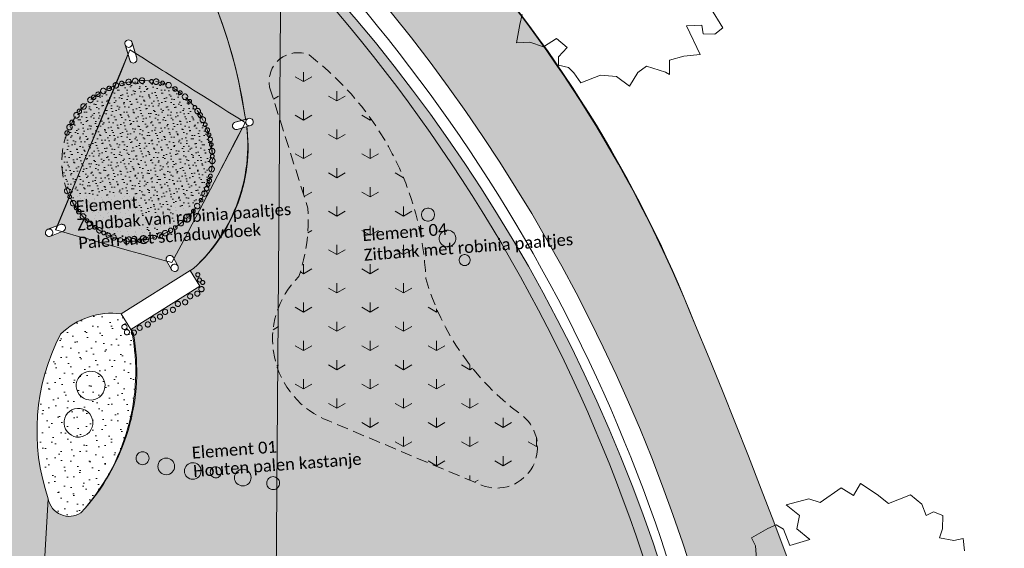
# Model space of a CAD drawing. Header units: millimetres. Extents: x 10 to 831, y -8 to 584.
# Tile 31 of 54: x 399 to 532, y 368 to 440. Entities that reach past the tile are written whole.
import ezdxf
from ezdxf.xclip import XClip

# ---------------------------------------------------------------- set-up
doc = ezdxf.new("R2010")
doc.units = ezdxf.units.MM
doc.header["$MEASUREMENT"] = 0
doc.header["$XCLIPFRAME"] = 0
doc.linetypes.add('B0701', pattern=[2.3412, 1.56, -0.7812])
doc.linetypes.add('Wipeout_Contour', pattern=[1000, 0, -1000])
for name, color, linetype in [('90 Bomen', 7, 'Continuous'), ('90 Terrein omgeving', 7, 'Continuous'), ('90 Terrein omgeving Afdek-arcering', 7, 'Continuous'), ('90 Terrein perceel', 7, 'Continuous'), ('90 Terrein perceel Afdek-arcering', 7, 'Continuous'), ('90 Terrein Tekst', 7, 'Continuous')]:
    doc.layers.add(name, color=color, linetype=linetype)
doc.styles.add('GENERATED_STYLE_3', font='txt')

# ---------------------------------------------------------------- blocks, each defined once
blk = doc.blocks.new('*X7')
at = {"layer": '90 Terrein perceel Afdek-arcering', "linetype": 'Continuous', "lineweight": 0, "true_color": 0x99a3a6}
blk.add_hatch(color=253, dxfattribs=at).paths.add_polyline_path([(299.71, 467.48, 0.071678), (319.87, 470.66, -0.311614), (357.37, 459.62), (367.09, 465.68, -0.130679), (387.25, 472.23, -0.251809), (417.34, 456.83, -0.120048), (429.4, 427.78, -0.268396), (422.58, 406.28), (412.8, 400.16), (414.26, 397.83, -0.236828), (407.37, 373.22, -0.538053), (402.96, 375.11), (399.12, 309.34), (408.35, 309.61, -0.07769), (410.54, 323.76, -0.16797), (419.75, 334.05, -0.096986), (467.6, 339.8, -0.25949), (475.25, 334.98, -0.066974), (477.7, 317.24), (495.46, 320.16, 0.309182), (334.99, 510.16), (328.33, 511.95, 0.153026), (310.39, 494.13, 0.098127)])
blk = doc.blocks.new('*X21')
at = {"layer": '90 Terrein perceel Afdek-arcering', "linetype": 'Continuous', "lineweight": 0, "true_color": 0x99a3a6}
h = blk.add_hatch(color=253, dxfattribs=at)
h.paths.add_polyline_path([(299.2, 442.76), (393.18, 443.17), (393.34, 403.45), (368.09, 403.45), (368.09, 377.49), (393.45, 377.49), (393.72, 309.26), (399.12, 309.34), (402.96, 375.11, -0.20551), (404.63, 397.4, -0.226926), (412.8, 400.16), (422.58, 406.28, 0.268396), (429.51, 427.29, 0.120048), (417.34, 456.83, 0.251809), (387.25, 472.23, 0.130679), (367.09, 465.68), (357.37, 459.62, -0.063435), (341.73, 453.02, -0.102721), (318.47, 451.47, 0.059627), (299.2, 453.13)])
h.paths.add_polyline_path([(371.45, 454.02, -0.085604), (371.23, 455.56, -0.216071), (372.89, 458.96, -0.024159), (373.24, 459.23, -0.012832), (373.44, 459.36, -0.076518), (374.73, 459.89, -0.011025), (374.93, 459.93, -0.036896), (375.6, 460.01, -0.141923), (378.08, 459.41, -0.046449), (378.77, 458.93, -0.014795), (378.97, 458.75, -0.050478), (379.57, 458.04, -0.019592), (379.77, 457.74, -0.367209), (378.73, 451.9, -0.059162), (377.82, 451.32, -0.062337), (376.74, 450.95, -0.097312), (374.98, 450.93, -0.151267), (372.58, 452.19, -0.119279)], flags=0)
h.paths.add_polyline_path([(389.27, 456.19, -0.126459), (388.39, 459.33, -0.094674), (388.8, 461.75, -0.072315), (389.71, 463.4, -0.047719), (390.55, 464.32, -0.04482), (391.49, 465.02, -0.043121), (392.49, 465.53, -0.015693), (392.88, 465.67, -0.026447), (393.54, 465.86, -0.04172), (394.62, 466, -0.041712), (395.71, 465.96, -0.042105), (396.79, 465.74, -0.042931), (397.84, 465.33, -0.044289), (398.82, 464.73, -0.046396), (399.73, 463.92, -0.04972), (400.51, 462.89, -0.055429), (401.13, 461.58, -0.067627), (401.47, 459.85, -0.237587), (399.13, 454.44, -0.044597), (398.18, 453.78, -0.032547), (397.41, 453.41, -0.017028), (396.99, 453.25, -0.009945), (396.75, 453.18, -0.023795), (396.14, 453.03, -0.021833), (395.57, 452.95, -0.020625), (395.04, 452.92, -0.019954), (394.51, 452.93, -0.019719), (394, 452.99, -0.01989), (393.49, 453.08, -0.020492), (392.97, 453.22, -0.021622), (392.44, 453.41, -0.023489), (391.88, 453.68, -0.026554), (391.29, 454.03, -0.044444), (390.38, 454.76, -0.069581)], flags=0)
blk = doc.blocks.new('*X24')
at = {"layer": '90 Terrein omgeving Afdek-arcering', "linetype": 'Continuous', "lineweight": 0, "true_color": 0x99a3a6}
blk.add_hatch(color=253, dxfattribs=at).paths.add_polyline_path([(61.65, 397.2), (67.04, 384.58, -0.343045), (308.7, 521.13, -0.122857), (409.25, 479.23, -0.062158), (449.51, 440.7, -0.144211), (499.27, 321.02), (516.65, 326.95, 0.023501), (490.48, 398.56, 0.089942), (456.5, 453.02), (453.11, 457.73, -0.624865), (455.44, 464.83), (459.42, 465.28), (478.33, 463.56), (547.39, 455.74, 0.038855), (624.73, 455.7), (624.73, 467.76, -0.02325), (555.36, 468.16), (522.27, 470.57, -0.053223), (418.07, 491.33), (402.29, 498.23), (375.73, 511.32, 0.087441), (295.96, 532.78, 0.31395)])
blk = doc.blocks.new('Drawing_2_2', base_point=(176.47, 192.53))
at = {"layer": '90 Terrein perceel Afdek-arcering', "linetype": 'Continuous', "lineweight": 0, "true_color": 0xb1e60e}
h = blk.add_hatch(dxfattribs=at)
h.set_pattern_fill('810_Gras_0002', color=60, style=0, pattern_type=2)
h.set_pattern_definition([(90, (176.467, 192.527), (-9, 0), [1.29904, -3.89711]), (90, (180.967, 195.125), (-9, 0), [1.29904, -3.89711]), (30, (176.467, 192.527), (-4.5, 7.79423), [1.29904, -3.89711]), (30, (176.467, 197.723), (-4.5, 7.79423), [1.29904, -3.89711]), (150, (176.467, 192.527), (4.5, 7.79423), [1.29904, -3.89711]), (150, (176.467, 197.723), (4.5, 7.79423), [1.29904, -3.89711])])
h.paths.add_polyline_path([(432.89, 430.82), (438.06, 414.44, -0.097172), (436.85, 405.19, 0.54654), (440.89, 385.65), (461.52, 376.98, 0.899727), (466.7, 386.66, -0.164592), (454.01, 404.93, 0.222487), (438.22, 435.17, 0.601965)])
at = {"layer": '90 Terrein perceel Afdek-arcering', "linetype": 'Continuous', "lineweight": 0, "true_color": 0x4ca207}
h = blk.add_hatch(dxfattribs=at)
h.set_pattern_fill('910_Puntjes_A_0002', color=74, style=0, pattern_type=2)
h.set_pattern_definition([(45, (176.467, 196.5267), (-1.272792, 1.272792), [0, -1.2, 0, -1.8]), (110, (180.467, 196.5267), (1.691447, 0.615636), [0, -0.88, 0, -1.52])])
h.paths.add_polyline_path([(402.96, 375.11, 0.538053), (407.37, 373.22, 0.236828), (414.47, 397.42), (412.8, 400.16, 0.226926), (404.63, 397.4, 0.20551)])
at = {"layer": '90 Bomen', "color": 1, "linetype": 'Continuous', "lineweight": 0}
for p, q in [((492.5, 441.52), (494.18, 438.83)), ((466.73, 439.28), (467.04, 440.64)), ((466.26, 436.79), (466.73, 439.28)), ((491.35, 439.19), (489.27, 439.12)), ((489.27, 439.12), (491.1, 435.25)), ((491.51, 438.04), (491.35, 439.19)), ((494.18, 438.83), (493.1, 437.99)), ((468.07, 436.89), (466.26, 436.79)), ((469.94, 436.28), (468.07, 436.89)), ((471.69, 437.41), (469.94, 436.28)), ((473.11, 436.18), (471.69, 437.41)), ((493.1, 437.99), (491.51, 438.04)), ((471.95, 434.93), (473.11, 436.18)), ((471.96, 433.77), (471.95, 434.93)), ((488.91, 435.02), (486.96, 434.46)), ((486.96, 434.46), (486.96, 432.52)), ((491.1, 435.25), (488.91, 435.02)), ((473.31, 433.45), (471.96, 433.77)), ((474.03, 432.76), (473.31, 433.45)), ((474.98, 431.4), (474.03, 432.76)), ((482.67, 432.81), (481.56, 430.95)), ((483.86, 433.65), (482.67, 432.81)), ((486.41, 432.84), (483.86, 433.65)), ((486.96, 432.52), (486.41, 432.84)), ((477.62, 432.44), (474.98, 431.4)), ((479.8, 432.27), (477.62, 432.44)), ((481.56, 430.95), (479.8, 432.27)), ((511.83, 375.55), (512.79, 377.19)), ((512.79, 377.19), (515.06, 375.71)), ((507.33, 374.64), (510.18, 376.59)), ((510.18, 376.59), (511.83, 375.55)), ((515.06, 375.71), (516.57, 374.49)), ((516.57, 374.49), (519.53, 375.66)), ((519.53, 375.66), (521.07, 374.4)), ((502.72, 374.32), (505.8, 375.11)), ((504.55, 372.85), (502.72, 374.32)), ((505.8, 375.11), (507.33, 374.64)), ((521.07, 374.4), (521.68, 372.87)), ((504.18, 371.08), (504.55, 372.85)), ((521.68, 372.87), (522.64, 373.36)), ((522.64, 373.36), (523.91, 372.85)), ((523.91, 372.85), (523.89, 371.04)), ((500.27, 371.12), (501.4, 371.62)), ((501.4, 371.62), (502.36, 371.03)), ((498.06, 369.84), (500.27, 371.12)), ((502.36, 371.03), (503.24, 368.81)), ((505.94, 369.6), (504.18, 371.08)), ((523.89, 371.04), (523.48, 369.84)), ((498.61, 368.76), (498.06, 369.84)), ((503.24, 368.81), (505.94, 369.6)), ((523.48, 369.84), (525.42, 369.49)), ((525.42, 369.49), (526.69, 369.77)), ((526.69, 369.77), (526.85, 368.1)), ((498.74, 367.02), (498.61, 368.76))]:
    blk.add_line(p, q, dxfattribs=at)
at = {"layer": '90 Terrein omgeving', "color": 9, "linetype": 'Continuous', "lineweight": 0, "flags": 128}
blk.add_lwpolyline([(624.73, 467.76, -0.02325), (555.36, 468.16), (522.27, 470.57, -0.053223), (418.07, 491.33), (402.29, 498.23), (375.73, 511.32, 0.087441), (295.96, 532.78, 0.31395), (61.65, 397.2), (67.04, 384.58, -0.343045), (308.7, 521.13, -0.122857), (409.25, 479.23, -0.062158), (449.51, 440.7, -0.144211), (499.27, 321.02), (516.65, 326.95, 0.023501), (490.48, 398.56, 0.089942), (456.5, 453.02), (453.11, 457.73, -0.624865), (455.44, 464.83), (459.42, 465.28), (478.33, 463.56), (547.39, 455.74, 0.038855), (624.73, 455.7)], format="xyb", dxfattribs=at)
at = {"layer": '90 Terrein omgeving', "color": 2, "linetype": 'Continuous', "lineweight": 0, "flags": 128}
blk.add_lwpolyline([(59.72, 491.02), (434.71, 488.17), (432.07, 140.83), (57.08, 143.68)], close=True, dxfattribs=at)
blk.add_lwpolyline([(624.73, 456.52, -0.054978), (552.02, 455.37), (461.3, 465.26), (456.52, 465.05, 0.649408), (452.8, 458.32), (456.5, 453.02, -0.092927), (490.48, 398.56, -0.023501), (516.65, 326.95, 0.042671), (623.96, 380.5), (624.73, 426.9)], format="xyb", dxfattribs=at)
at = {"layer": '90 Terrein perceel', "color": 9, "linetype": 'Continuous', "lineweight": 0, "flags": 128}
for points in [[(299.71, 467.48, 0.071678), (319.87, 470.66, -0.311614), (357.37, 459.62), (367.09, 465.68, -0.130679), (387.25, 472.23, -0.251809), (417.34, 456.83, -0.120048), (429.4, 427.78, -0.268396), (422.58, 406.28), (412.8, 400.16), (414.26, 397.83, -0.236828), (407.37, 373.22, -0.538053), (402.96, 375.11), (399.12, 309.34), (408.35, 309.61, -0.07769), (410.54, 323.76, -0.16797), (419.75, 334.05, -0.096986), (467.6, 339.8, -0.25949), (475.25, 334.98, -0.066974), (477.7, 317.24), (495.46, 320.16, 0.309182), (334.99, 510.16), (328.33, 511.95, 0.153026), (310.39, 494.13, 0.098127)], [(299.2, 442.76), (299.2, 453.13, -0.059627), (318.47, 451.47, 0.102721), (341.73, 453.02, 0.063435), (357.37, 459.62), (367.09, 465.68, -0.130679), (387.25, 472.23, -0.251809), (417.34, 456.83, -0.120048), (429.51, 427.29, -0.268396), (422.58, 406.28), (412.8, 400.16, 0.226926), (404.63, 397.4, 0.20551), (402.96, 375.11), (399.12, 309.34), (393.72, 309.26), (393.45, 377.49), (368.09, 377.49), (368.09, 403.45), (393.34, 403.45), (393.18, 443.17)]]:
    blk.add_lwpolyline(points, format="xyb", close=True, dxfattribs=at)
at = {"layer": '90 Terrein perceel', "color": 2, "linetype": 'B0701', "lineweight": 0, "flags": 128}
blk.add_lwpolyline([(432.89, 430.82), (438.06, 414.44, -0.097172), (436.85, 405.19, 0.54654), (440.89, 385.65), (461.52, 376.98, 0.899727), (466.7, 386.66, -0.164592), (454.01, 404.93, 0.222487), (438.22, 435.17, 0.601965)], format="xyb", close=True, dxfattribs=at)
at = {"layer": '90 Terrein perceel', "color": 1, "linetype": 'Continuous', "lineweight": 0, "flags": 128}
for points in [[(412.41, 431.27, 0.414214), (411.89, 431.37, 0.414214), (411.79, 430.85, 0.414214), (412.31, 430.75, 0.414214)], [(413.14, 431.48, 0.414214), (412.73, 431.56, 0.414214), (412.64, 431.14, 0.414214), (413.06, 431.06, 0.414214)], [(414.14, 431.73, 0.414214), (413.62, 431.83, 0.414214), (413.51, 431.31, 0.414214), (414.03, 431.21, 0.414214)], [(415.03, 431.85, 0.414214), (414.51, 431.96, 0.414214), (414.41, 431.44, 0.414214), (414.93, 431.33, 0.414214)], [(415.95, 431.9, 0.414214), (415.43, 432.01, 0.414214), (415.33, 431.49, 0.414214), (415.85, 431.38, 0.414214)], [(417.12, 431.73, 0.414214), (416.77, 431.8, 0.414214), (416.71, 431.46, 0.414214), (417.05, 431.39, 0.414214)], [(417.86, 431.76, 0.414214), (417.34, 431.86, 0.414214), (417.24, 431.34, 0.414214), (417.76, 431.24, 0.414214)], [(418.62, 431.51, 0.414214), (418.28, 431.58, 0.414214), (418.21, 431.23, 0.414214), (418.56, 431.16, 0.414214)], [(419.54, 431.29, 0.414214), (419.02, 431.39, 0.414214), (418.92, 430.87, 0.414214), (419.44, 430.77, 0.414214)], [(409.94, 430.03, 0.414214), (409.53, 430.11, 0.414214), (409.44, 429.69, 0.414214), (409.86, 429.61, 0.414214)], [(410.72, 430.5, 0.414214), (410.2, 430.61, 0.414214), (410.09, 430.09, 0.414214), (410.61, 429.98, 0.414214)], [(411.44, 430.81, 0.414214), (411.03, 430.89, 0.414214), (410.94, 430.47, 0.414214), (411.36, 430.39, 0.414214)], [(420.35, 430.73, 0.414214), (419.93, 430.81, 0.414214), (419.85, 430.4, 0.414214), (420.27, 430.31, 0.414214)], [(421.01, 430.2, 0.414214), (420.66, 430.27, 0.414214), (420.59, 429.92, 0.414214), (420.94, 429.86, 0.414214)], [(408.97, 429.29, 0.414214), (408.45, 429.39, 0.414214), (408.34, 428.87, 0.414214), (408.86, 428.77, 0.414214)], [(409.34, 429.6, 0.414214), (408.93, 429.68, 0.414214), (408.84, 429.27, 0.414214), (409.26, 429.18, 0.414214)], [(421.76, 429.73, 0.414214), (421.24, 429.83, 0.414214), (421.14, 429.31, 0.414214), (421.66, 429.21, 0.414214)], [(422.28, 429.05, 0.414214), (421.93, 429.12, 0.414214), (421.87, 428.77, 0.414214), (422.21, 428.7, 0.414214)], [(407.42, 427.71, 0.414214), (407, 427.8, 0.414214), (406.92, 427.38, 0.414214), (407.34, 427.3, 0.414214)], [(408.04, 428.41, 0.414214), (407.52, 428.51, 0.414214), (407.42, 427.99, 0.414214), (407.94, 427.89, 0.414214)], [(423, 428.21, 0.414214), (422.65, 428.28, 0.414214), (422.58, 427.93, 0.414214), (422.93, 427.86, 0.414214)], [(423.47, 427.77, 0.414214), (422.95, 427.87, 0.414214), (422.85, 427.35, 0.414214), (423.37, 427.25, 0.414214)], [(406.43, 426.23, 0.414214), (406.01, 426.31, 0.414214), (405.93, 425.9, 0.414214), (406.34, 425.81, 0.414214)], [(407.08, 427.21, 0.414214), (406.56, 427.32, 0.414214), (406.46, 426.8, 0.414214), (406.98, 426.69, 0.414214)], [(423.75, 427.21, 0.414214), (423.33, 427.3, 0.414214), (423.25, 426.88, 0.414214), (423.66, 426.8, 0.414214)], [(424.17, 426.62, 0.414214), (423.65, 426.72, 0.414214), (423.55, 426.2, 0.414214), (424.07, 426.09, 0.414214)], [(405.75, 424.78, 0.414214), (405.33, 424.86, 0.414214), (405.25, 424.45, 0.414214), (405.67, 424.37, 0.414214)], [(406.15, 425.61, 0.414214), (405.63, 425.71, 0.414214), (405.53, 425.19, 0.414214), (406.05, 425.09, 0.414214)], [(424.39, 425.88, 0.414214), (424.04, 425.95, 0.414214), (423.97, 425.6, 0.414214), (424.32, 425.54, 0.414214)], [(424.72, 425.18, 0.414214), (424.31, 425.26, 0.414214), (424.23, 424.85, 0.414214), (424.64, 424.77, 0.414214)], [(424.9, 424.5, 0.414214), (424.55, 424.57, 0.414214), (424.48, 424.22, 0.414214), (424.83, 424.15, 0.414214)], [(425.1, 423.9, 0.414214), (424.69, 423.98, 0.414214), (424.61, 423.57, 0.414214), (425.02, 423.48, 0.414214)], [(425.42, 422.36, 0.414214), (424.9, 422.47, 0.414214), (424.79, 421.95, 0.414214), (425.31, 421.84, 0.414214)], [(425.2, 423.18, 0.414214), (424.85, 423.24, 0.414214), (424.79, 422.9, 0.414214), (425.13, 422.83, 0.414214)], [(425.45, 421.05, 0.414214), (424.93, 421.15, 0.414214), (424.83, 420.63, 0.414214), (425.35, 420.53, 0.414214)], [(425.35, 421.61, 0.414214), (425, 421.68, 0.414214), (424.94, 421.33, 0.414214), (425.28, 421.26, 0.414214)], [(425.36, 419.93, 0.414214), (424.84, 420.03, 0.414214), (424.74, 419.51, 0.414214), (425.26, 419.41, 0.414214)], [(424.98, 418.33, 0.414214), (424.56, 418.41, 0.414214), (424.48, 417.99, 0.414214), (424.9, 417.91, 0.414214)], [(425.1, 418.93, 0.414214), (424.75, 419, 0.414214), (424.68, 418.65, 0.414214), (425.03, 418.59, 0.414214)], [(405.83, 416.97, 0.414214), (405.31, 417.07, 0.414214), (405.21, 416.55, 0.414214), (405.73, 416.45, 0.414214)], [(424.39, 416.62, 0.414214), (423.87, 416.73, 0.414214), (423.77, 416.21, 0.414214), (424.29, 416.1, 0.414214)], [(424.62, 417.25, 0.414214), (424.2, 417.33, 0.414214), (424.12, 416.91, 0.414214), (424.54, 416.83, 0.414214)], [(424.78, 417.77, 0.414214), (424.43, 417.84, 0.414214), (424.36, 417.49, 0.414214), (424.71, 417.43, 0.414214)], [(406.06, 416.13, 0.414214), (405.71, 416.2, 0.414214), (405.64, 415.85, 0.414214), (405.99, 415.78, 0.414214)], [(406.63, 415.32, 0.414214), (406.11, 415.42, 0.414214), (406.01, 414.9, 0.414214), (406.53, 414.8, 0.414214)], [(423.82, 415.66, 0.414214), (423.48, 415.73, 0.414214), (423.41, 415.38, 0.414214), (423.75, 415.32, 0.414214)], [(406.93, 414.61, 0.414214), (406.58, 414.68, 0.414214), (406.52, 414.34, 0.414214), (406.86, 414.27, 0.414214)], [(407.34, 414.14, 0.414214), (406.93, 414.22, 0.414214), (406.84, 413.8, 0.414214), (407.26, 413.72, 0.414214)], [(422.79, 414.18, 0.414214), (422.44, 414.25, 0.414214), (422.37, 413.9, 0.414214), (422.72, 413.83, 0.414214)], [(423.41, 414.93, 0.414214), (422.89, 415.03, 0.414214), (422.79, 414.51, 0.414214), (423.31, 414.41, 0.414214)], [(453.75, 412.88, 0.414214), (454.99, 413, 0.414214), (454.87, 414.24, 0.414214), (453.63, 414.12, 0.414214)], [(407.96, 413.52, 0.414214), (407.44, 413.62, 0.414214), (407.34, 413.1, 0.414214), (407.86, 413, 0.414214)], [(408.39, 412.9, 0.414214), (408.05, 412.97, 0.414214), (407.98, 412.62, 0.414214), (408.32, 412.55, 0.414214)], [(421.18, 412.62, 0.414214), (420.66, 412.73, 0.414214), (420.56, 412.21, 0.414214), (421.08, 412.1, 0.414214)], [(421.66, 413, 0.414214), (421.32, 413.07, 0.414214), (421.25, 412.72, 0.414214), (421.6, 412.66, 0.414214)], [(422.25, 413.56, 0.414214), (421.84, 413.64, 0.414214), (421.76, 413.23, 0.414214), (422.17, 413.15, 0.414214)], [(408.74, 412.47, 0.414214), (408.32, 412.55, 0.414214), (408.24, 412.14, 0.414214), (408.66, 412.06, 0.414214)], [(409.47, 411.99, 0.414214), (409.13, 412.06, 0.414214), (409.06, 411.72, 0.414214), (409.4, 411.65, 0.414214)], [(410.19, 411.65, 0.414214), (409.67, 411.75, 0.414214), (409.56, 411.23, 0.414214), (410.08, 411.13, 0.414214)], [(419.06, 411.26, 0.414214), (418.54, 411.36, 0.414214), (418.44, 410.84, 0.414214), (418.96, 410.74, 0.414214)], [(419.75, 411.61, 0.414214), (419.33, 411.69, 0.414214), (419.25, 411.27, 0.414214), (419.66, 411.19, 0.414214)], [(420.33, 411.96, 0.414214), (419.98, 412.03, 0.414214), (419.91, 411.69, 0.414214), (420.26, 411.62, 0.414214)], [(456.24, 409.46, 0.414214), (457.82, 409.62, 0.414214), (457.67, 411.2, 0.414214), (456.08, 411.04, 0.414214)], [(410.66, 411.24, 0.414214), (410.31, 411.3, 0.414214), (410.24, 410.96, 0.414214), (410.59, 410.89, 0.414214)], [(411.31, 410.95, 0.414214), (410.89, 411.03, 0.414214), (410.81, 410.62, 0.414214), (411.22, 410.54, 0.414214)], [(412.09, 410.68, 0.414214), (411.57, 410.78, 0.414214), (411.47, 410.26, 0.414214), (411.99, 410.16, 0.414214)], [(412.97, 410.32, 0.414214), (412.55, 410.4, 0.414214), (412.47, 409.99, 0.414214), (412.89, 409.91, 0.414214)], [(413.87, 410.17, 0.414214), (413.35, 410.27, 0.414214), (413.25, 409.75, 0.414214), (413.77, 409.65, 0.414214)], [(414.74, 410.18, 0.414214), (414.22, 410.28, 0.414214), (414.12, 409.76, 0.414214), (414.64, 409.66, 0.414214)], [(415.54, 410.18, 0.414214), (415.19, 410.25, 0.414214), (415.13, 409.91, 0.414214), (415.47, 409.84, 0.414214)], [(416.45, 410.39, 0.414214), (415.93, 410.49, 0.414214), (415.83, 409.97, 0.414214), (416.35, 409.87, 0.414214)], [(417.54, 410.63, 0.414214), (417.2, 410.7, 0.414214), (417.13, 410.35, 0.414214), (417.48, 410.28, 0.414214)], [(418.38, 410.96, 0.414214), (417.86, 411.06, 0.414214), (417.76, 410.54, 0.414214), (418.28, 410.44, 0.414214)], [(458.79, 406.84, 0.414214), (459.84, 406.94, 0.414214), (459.74, 408, 0.414214), (458.68, 407.9, 0.414214)], [(402.96, 375.11, -0.20551), (404.63, 397.4, -0.226926), (412.8, 400.16), (414.47, 397.42, -0.236828), (407.37, 373.22, -0.538053)], [(406.74, 390.28, 0.414214), (408.83, 388.48, 0.414214), (410.63, 390.57, 0.414214), (408.54, 392.37, 0.414214)], [(405.09, 385.27, 0.414214), (407.18, 383.47, 0.414214), (408.98, 385.56, 0.414214), (406.89, 387.36, 0.414214)], [(415.69, 381.48, 0.414214), (414.83, 380.59, 0.414214), (415.72, 379.73, 0.414214), (416.58, 380.62, 0.414214)], [(418.9, 380.63, 0.414214), (417.79, 379.49, 0.414214), (418.94, 378.38, 0.414214), (420.04, 379.53, 0.414214)], [(422.47, 380.01, 0.414214), (421.37, 378.87, 0.414214), (422.51, 377.76, 0.414214), (423.62, 378.91, 0.414214)], [(425.6, 379.46, 0.414214), (424.86, 378.7, 0.414214), (425.63, 377.96, 0.414214), (426.36, 378.72, 0.414214)], [(429.24, 379.12, 0.414214), (428.13, 377.97, 0.414214), (429.28, 376.87, 0.414214), (430.38, 378.01, 0.414214)], [(433.35, 378.12, 0.414214), (432.49, 377.23, 0.414214), (433.38, 376.37, 0.414214), (434.24, 377.26, 0.414214)]]:
    blk.add_lwpolyline(points, format="xyb", close=True, dxfattribs=at)
at = {"layer": '90 Terrein perceel', "color": 2, "linetype": 'Continuous', "lineweight": 0}
for radius, end in [(223.21, 83.347), (220.21, 48.4677)]:
    blk.add_arc((274.3, 298.25), radius, 5.623, end, dxfattribs=at)
at = {"layer": '90 Terrein omgeving', "color": 4, "linetype": 'Continuous', "lineweight": 0}
for name in ['*X24', '*X7', '*X21']:
    blk.add_blockref(name, (0, 0), dxfattribs=at)
at = {"layer": '90 Terrein Tekst', "color": 2, "linetype": 'Continuous', "lineweight": 0, "char_height": 1.6, "attachment_point": 7, "rotation": 4.2213, "style": 'GENERATED_STYLE_3'}
for s, insert, line_spacing_factor in [('\\A1;{\\pql;\\fCalibri|b0|i0|c0|p34;Element\\P\\pql;\\fCalibri|b0|i0|c0|p34;Zandbak van robinia paaltjes\\P\\pql;\\fCalibri|b0|i0|c0|p34;Palen met schaduwdoek}', (407.09, 408.92), 0.925355), ('\\A1;{\\pql;\\fCalibri|b0|i0|c0|p34;Element 01\\P\\pql;\\fCalibri|b0|i0|c0|p34;Houten palen kastanje}', (422.65, 377.64), 0.93193)]:
    blk.add_mtext(s, dxfattribs=dict(at, insert=insert, line_spacing_factor=line_spacing_factor))
at = {"layer": '90 Terrein Tekst', "color": 2, "linetype": 'Continuous', "lineweight": 0, "insert": (445.73, 406.89), "char_height": 1.6, "attachment_point": 7, "rotation": 4.3257, "style": 'GENERATED_STYLE_3'}
blk.add_mtext('\\A1;{\\pql;\\fCalibri|b0|i0|c0|p34;Element 04\\P\\pql;\\fCalibri|b0|i0|c0|p34;Zitbank met robinia paaltjes\\P\\pql;\\fCalibri|b0|i0|c0|p34;}', dxfattribs=at)
at = {"color": 254, "linetype": 'Wipeout_Contour', "lineweight": 0, "ltscale": 2402.442142}
blk.add_wipeout([(413.34, 436.55), (413.97, 434.44), (414.02, 434.32), (413.39, 436.43)], dxfattribs=at).dxf.layer = '90 Terrein perceel Afdek-arcering'
at = {"color": 254, "linetype": 'Wipeout_Contour', "lineweight": 0, "ltscale": 2419.354882}
blk.add_wipeout([(430.02, 426.58), (428.25, 426.07), (428.12, 426.01), (429.9, 426.52)], dxfattribs=at).dxf.layer = '90 Terrein perceel Afdek-arcering'
at = {"color": 254, "linetype": 'Wipeout_Contour', "lineweight": 0, "ltscale": 2305.756079}
blk.add_wipeout([(403.25, 410.66), (404.95, 411.32), (405.07, 411.38), (403.37, 410.72)], dxfattribs=at).dxf.layer = '90 Terrein perceel Afdek-arcering'
at = {"color": 254, "linetype": 'Wipeout_Contour', "lineweight": 0, "ltscale": 2320.183681}
blk.add_wipeout([(422.13, 406), (412.8, 400.16), (414.12, 398.04), (423.46, 403.88)], dxfattribs=at).dxf.layer = '90 Terrein perceel Afdek-arcering'
at = {"layer": '90 Terrein perceel', "color": 2, "linetype": 'Continuous', "lineweight": 0, "flags": 128}
for points in [[(422.13, 406), (412.8, 400.16)], [(423.46, 403.88), (422.13, 406)], [(414.12, 398.04), (423.46, 403.88)], [(412.8, 400.16), (414.12, 398.04)]]:
    blk.add_lwpolyline(points, dxfattribs=at)
at = {"layer": '90 Terrein perceel', "color": 1, "linetype": 'Continuous', "lineweight": 0, "flags": 128}
for points in [[(423.35, 405.65, 0.414214), (422.96, 405.61, 0.414214), (423.01, 405.22, 0.414214), (423.39, 405.26, 0.414214)], [(423.58, 404.94, 0.414214), (423.19, 404.89, 0.414214), (423.24, 404.51, 0.414214), (423.62, 404.55, 0.414214)], [(423.89, 403.76, 0.414214), (423.4, 403.7, 0.414214), (423.45, 403.21, 0.414214), (423.95, 403.26, 0.414214)], [(424.01, 404.6, 0.414214), (423.62, 404.55, 0.414214), (423.67, 404.17, 0.414214), (424.05, 404.21, 0.414214)], [(422.36, 402.8, 0.414214), (421.87, 402.74, 0.414214), (421.93, 402.25, 0.414214), (422.42, 402.31, 0.414214)], [(423.32, 403.15, 0.414214), (422.83, 403.09, 0.414214), (422.89, 402.6, 0.414214), (423.38, 402.66, 0.414214)], [(420.03, 400.96, 0.414214), (419.54, 400.9, 0.414214), (419.6, 400.41, 0.414214), (420.09, 400.47, 0.414214)], [(420.7, 401.77, 0.414214), (420.21, 401.71, 0.414214), (420.27, 401.22, 0.414214), (420.76, 401.27, 0.414214)], [(421.68, 401.99, 0.414214), (421.19, 401.93, 0.414214), (421.25, 401.44, 0.414214), (421.74, 401.5, 0.414214)], [(417.34, 399.66, 0.414214), (416.85, 399.61, 0.414214), (416.91, 399.12, 0.414214), (417.4, 399.17, 0.414214)], [(418.28, 400.04, 0.414214), (417.79, 399.98, 0.414214), (417.85, 399.49, 0.414214), (418.34, 399.55, 0.414214)], [(418.97, 400.68, 0.414214), (418.48, 400.63, 0.414214), (418.54, 400.13, 0.414214), (419.03, 400.19, 0.414214)], [(413.48, 398.64, 0.414214), (412.98, 398.59, 0.414214), (413.04, 398.1, 0.414214), (413.53, 398.15, 0.414214)], [(415.54, 398.53, 0.414214), (415.05, 398.48, 0.414214), (415.1, 397.99, 0.414214), (415.59, 398.04, 0.414214)], [(416.63, 398.98, 0.414214), (416.14, 398.92, 0.414214), (416.2, 398.43, 0.414214), (416.69, 398.49, 0.414214)], [(413.81, 397.94, 0.414214), (413.32, 397.88, 0.414214), (413.37, 397.39, 0.414214), (413.86, 397.44, 0.414214)], [(414.75, 397.88, 0.414214), (414.26, 397.83, 0.414214), (414.32, 397.34, 0.414214), (414.81, 397.39, 0.414214)]]:
    blk.add_lwpolyline(points, format="xyb", close=True, dxfattribs=at)
at = {"color": 254, "linetype": 'Wipeout_Contour', "lineweight": 0, "ltscale": 2402.305116}
blk.add_wipeout([(413.39, 436.43), (414.02, 434.32), (414.1, 434.21), (413.47, 436.33)], dxfattribs=at).dxf.layer = '90 Terrein perceel Afdek-arcering'
at = {"color": 254, "linetype": 'Wipeout_Contour', "lineweight": 0, "ltscale": 2418.843818}
blk.add_wipeout([(429.9, 426.52), (428.12, 426.01), (428.02, 425.93), (429.79, 426.44)], dxfattribs=at).dxf.layer = '90 Terrein perceel Afdek-arcering'
at = {"color": 254, "linetype": 'Wipeout_Contour', "lineweight": 0, "ltscale": 2306.272458}
blk.add_wipeout([(403.37, 410.72), (405.07, 411.38), (405.16, 411.47), (403.46, 410.81)], dxfattribs=at).dxf.layer = '90 Terrein perceel Afdek-arcering'
at = {"color": 254, "linetype": 'Wipeout_Contour', "lineweight": 0, "ltscale": 14438.847251}
blk.add_wipeout([(413.32, 436.68), (413.34, 436.55), (413.39, 436.43), (413.47, 436.33), (413.58, 436.25), (413.7, 436.2), (413.83, 436.19), (413.96, 436.21), (414.08, 436.26), (414.18, 436.34), (414.26, 436.45), (414.3, 436.57), (414.32, 436.71), (414.3, 436.84), (414.24, 436.96), (414.16, 437.06), (414.05, 437.14), (413.93, 437.19), (413.8, 437.2), (413.67, 437.18), (413.55, 437.13), (413.45, 437.04), (413.37, 436.94), (413.33, 436.81)], dxfattribs=at).dxf.layer = '90 Terrein perceel Afdek-arcering'
at = {"color": 254, "linetype": 'Wipeout_Contour', "lineweight": 0, "ltscale": 14531.261221}
blk.add_wipeout([(430.15, 426.6), (430.02, 426.58), (429.9, 426.52), (429.79, 426.44), (429.71, 426.33), (429.67, 426.21), (429.65, 426.08), (429.67, 425.95), (429.72, 425.83), (429.8, 425.73), (429.91, 425.66), (430.03, 425.61), (430.16, 425.59), (430.3, 425.61), (430.42, 425.67), (430.52, 425.75), (430.6, 425.85), (430.65, 425.98), (430.67, 426.11), (430.65, 426.24), (430.6, 426.35), (430.51, 426.46), (430.41, 426.53), (430.28, 426.58)], dxfattribs=at).dxf.layer = '90 Terrein perceel Afdek-arcering'
at = {"color": 254, "linetype": 'Wipeout_Contour', "lineweight": 0, "ltscale": 13818.045349}
blk.add_wipeout([(403.12, 410.63), (403.25, 410.66), (403.37, 410.72), (403.46, 410.81), (403.53, 410.93), (403.57, 411.05), (403.57, 411.18), (403.54, 411.31), (403.48, 411.42), (403.39, 411.52), (403.28, 411.58), (403.15, 411.62), (403.02, 411.62), (402.89, 411.59), (402.77, 411.53), (402.68, 411.44), (402.61, 411.33), (402.57, 411.2), (402.57, 411.07), (402.6, 410.94), (402.66, 410.83), (402.75, 410.73), (402.86, 410.67), (402.99, 410.63)], dxfattribs=at).dxf.layer = '90 Terrein perceel Afdek-arcering'
at = {"color": 254, "linetype": 'Wipeout_Contour', "lineweight": 0, "ltscale": 2340.458377}
blk.add_wipeout([(420.48, 406.62), (419.83, 407.79), (419.76, 407.9), (420.4, 406.73)], dxfattribs=at).dxf.layer = '90 Terrein perceel Afdek-arcering'
at = {"color": 254, "linetype": 'Wipeout_Contour', "lineweight": 0, "ltscale": 2405.851338}
blk.add_wipeout([(414.32, 436.71), (414.94, 434.59), (414.92, 434.72), (414.3, 436.84)], dxfattribs=at).dxf.layer = '90 Terrein perceel Afdek-arcering'
at = {"color": 254, "linetype": 'Wipeout_Contour', "lineweight": 0, "ltscale": 2417.463513}
blk.add_wipeout([(430.16, 425.59), (428.39, 425.08), (428.52, 425.1), (430.3, 425.61)], dxfattribs=at).dxf.layer = '90 Terrein perceel Afdek-arcering'
at = {"color": 254, "linetype": 'Wipeout_Contour', "lineweight": 0, "ltscale": 2307.37713}
blk.add_wipeout([(403.02, 411.62), (404.72, 412.28), (404.59, 412.25), (402.89, 411.59)], dxfattribs=at).dxf.layer = '90 Terrein perceel Afdek-arcering'
at = {"color": 254, "linetype": 'Wipeout_Contour', "lineweight": 0, "ltscale": 2340.46244}
blk.add_wipeout([(420.4, 406.73), (419.76, 407.9), (419.65, 407.98), (420.3, 406.81)], dxfattribs=at).dxf.layer = '90 Terrein perceel Afdek-arcering'
at = {"color": 254, "linetype": 'Wipeout_Contour', "lineweight": 0, "ltscale": 2405.482299}
blk.add_wipeout([(414.3, 436.57), (414.93, 434.46), (414.94, 434.59), (414.32, 436.71)], dxfattribs=at).dxf.layer = '90 Terrein perceel Afdek-arcering'
at = {"color": 254, "linetype": 'Wipeout_Contour', "lineweight": 0, "ltscale": 2417.081077}
blk.add_wipeout([(430.03, 425.61), (428.26, 425.1), (428.39, 425.08), (430.16, 425.59)], dxfattribs=at).dxf.layer = '90 Terrein perceel Afdek-arcering'
at = {"color": 254, "linetype": 'Wipeout_Contour', "lineweight": 0, "ltscale": 2307.782828}
blk.add_wipeout([(403.15, 411.62), (404.85, 412.28), (404.72, 412.28), (403.02, 411.62)], dxfattribs=at).dxf.layer = '90 Terrein perceel Afdek-arcering'
at = {"color": 254, "linetype": 'Wipeout_Contour', "lineweight": 0, "ltscale": 14026.731839}
blk.add_wipeout([(420.53, 406.5), (420.48, 406.62), (420.4, 406.73), (420.3, 406.81), (420.18, 406.86), (420.05, 406.88), (419.92, 406.87), (419.8, 406.82), (419.69, 406.75), (419.61, 406.64), (419.56, 406.52), (419.54, 406.39), (419.55, 406.26), (419.6, 406.14), (419.68, 406.03), (419.78, 405.95), (419.9, 405.9), (420.03, 405.88), (420.16, 405.89), (420.28, 405.94), (420.39, 406.02), (420.47, 406.12), (420.52, 406.24), (420.54, 406.37)], dxfattribs=at).dxf.layer = '90 Terrein perceel Afdek-arcering'
at = {"color": 254, "linetype": 'Wipeout_Contour', "lineweight": 0, "ltscale": 2405.031176}
blk.add_wipeout([(414.26, 436.45), (414.89, 434.34), (414.93, 434.46), (414.3, 436.57)], dxfattribs=at).dxf.layer = '90 Terrein perceel Afdek-arcering'
at = {"color": 254, "linetype": 'Wipeout_Contour', "lineweight": 0, "ltscale": 2416.804831}
blk.add_wipeout([(429.91, 425.66), (428.13, 425.15), (428.26, 425.1), (430.03, 425.61)], dxfattribs=at).dxf.layer = '90 Terrein perceel Afdek-arcering'
at = {"color": 254, "linetype": 'Wipeout_Contour', "lineweight": 0, "ltscale": 2308.089243}
blk.add_wipeout([(403.28, 411.58), (404.97, 412.24), (404.85, 412.28), (403.15, 411.62)], dxfattribs=at).dxf.layer = '90 Terrein perceel Afdek-arcering'
at = {"color": 254, "linetype": 'Wipeout_Contour', "lineweight": 0, "ltscale": 2336.666255}
blk.add_wipeout([(419.55, 406.26), (418.91, 407.43), (418.96, 407.31), (419.6, 406.14)], dxfattribs=at).dxf.layer = '90 Terrein perceel Afdek-arcering'
at = {"color": 254, "linetype": 'Wipeout_Contour', "lineweight": 0, "ltscale": 2404.528672}
blk.add_wipeout([(414.18, 436.34), (414.81, 434.23), (414.89, 434.34), (414.26, 436.45)], dxfattribs=at).dxf.layer = '90 Terrein perceel Afdek-arcering'
at = {"color": 254, "linetype": 'Wipeout_Contour', "lineweight": 0, "ltscale": 2416.65375}
blk.add_wipeout([(429.8, 425.73), (428.03, 425.22), (428.13, 425.15), (429.91, 425.66)], dxfattribs=at).dxf.layer = '90 Terrein perceel Afdek-arcering'
at = {"color": 254, "linetype": 'Wipeout_Contour', "lineweight": 0, "ltscale": 2308.275683}
blk.add_wipeout([(403.39, 411.52), (405.09, 412.18), (404.97, 412.24), (403.28, 411.58)], dxfattribs=at).dxf.layer = '90 Terrein perceel Afdek-arcering'
at = {"color": 254, "linetype": 'Wipeout_Contour', "lineweight": 0, "ltscale": 2336.928934}
blk.add_wipeout([(419.54, 406.39), (418.89, 407.56), (418.91, 407.43), (419.55, 406.26)], dxfattribs=at).dxf.layer = '90 Terrein perceel Afdek-arcering'
at = {"color": 254, "linetype": 'Wipeout_Contour', "lineweight": 0, "ltscale": 2404.009005}
blk.add_wipeout([(414.08, 436.26), (414.71, 434.15), (414.81, 434.23), (414.18, 436.34)], dxfattribs=at).dxf.layer = '90 Terrein perceel Afdek-arcering'
at = {"color": 254, "linetype": 'Wipeout_Contour', "lineweight": 0, "ltscale": 2416.638141}
blk.add_wipeout([(429.72, 425.83), (427.95, 425.32), (428.03, 425.22), (429.8, 425.73)], dxfattribs=at).dxf.layer = '90 Terrein perceel Afdek-arcering'
at = {"color": 254, "linetype": 'Wipeout_Contour', "lineweight": 0, "ltscale": 2308.329466}
blk.add_wipeout([(403.48, 411.42), (405.18, 412.08), (405.09, 412.18), (403.39, 411.52)], dxfattribs=at).dxf.layer = '90 Terrein perceel Afdek-arcering'
at = {"color": 254, "linetype": 'Wipeout_Contour', "lineweight": 0, "ltscale": 2337.298273}
blk.add_wipeout([(419.56, 406.52), (418.91, 407.69), (418.89, 407.56), (419.54, 406.39)], dxfattribs=at).dxf.layer = '90 Terrein perceel Afdek-arcering'
at = {"color": 254, "linetype": 'Wipeout_Contour', "lineweight": 0, "ltscale": 2403.507586}
blk.add_wipeout([(413.96, 436.21), (414.59, 434.09), (414.71, 434.15), (414.08, 436.26)], dxfattribs=at).dxf.layer = '90 Terrein perceel Afdek-arcering'
at = {"color": 254, "linetype": 'Wipeout_Contour', "lineweight": 0, "ltscale": 2416.759061}
blk.add_wipeout([(429.67, 425.95), (427.89, 425.44), (427.95, 425.32), (429.72, 425.83)], dxfattribs=at).dxf.layer = '90 Terrein perceel Afdek-arcering'
at = {"color": 254, "linetype": 'Wipeout_Contour', "lineweight": 0, "ltscale": 2308.246927}
blk.add_wipeout([(403.54, 411.31), (405.24, 411.97), (405.18, 412.08), (403.48, 411.42)], dxfattribs=at).dxf.layer = '90 Terrein perceel Afdek-arcering'
at = {"color": 254, "linetype": 'Wipeout_Contour', "lineweight": 0, "ltscale": 2337.749062}
blk.add_wipeout([(419.61, 406.64), (418.97, 407.81), (418.91, 407.69), (419.56, 406.52)], dxfattribs=at).dxf.layer = '90 Terrein perceel Afdek-arcering'
at = {"color": 254, "linetype": 'Wipeout_Contour', "lineweight": 0, "ltscale": 2403.058602}
blk.add_wipeout([(413.83, 436.19), (414.46, 434.07), (414.59, 434.09), (413.96, 436.21)], dxfattribs=at).dxf.layer = '90 Terrein perceel Afdek-arcering'
at = {"color": 254, "linetype": 'Wipeout_Contour', "lineweight": 0, "ltscale": 2417.008244}
blk.add_wipeout([(429.65, 426.08), (427.87, 425.57), (427.89, 425.44), (429.67, 425.95)], dxfattribs=at).dxf.layer = '90 Terrein perceel Afdek-arcering'
at = {"color": 254, "linetype": 'Wipeout_Contour', "lineweight": 0, "ltscale": 2308.033674}
blk.add_wipeout([(403.57, 411.18), (405.27, 411.84), (405.24, 411.97), (403.54, 411.31)], dxfattribs=at).dxf.layer = '90 Terrein perceel Afdek-arcering'
at = {"color": 254, "linetype": 'Wipeout_Contour', "lineweight": 0, "ltscale": 2338.250537}
blk.add_wipeout([(419.69, 406.75), (419.05, 407.92), (418.97, 407.81), (419.61, 406.64)], dxfattribs=at).dxf.layer = '90 Terrein perceel Afdek-arcering'
at = {"color": 254, "linetype": 'Wipeout_Contour', "lineweight": 0, "ltscale": 2402.692688}
blk.add_wipeout([(413.7, 436.2), (414.33, 434.09), (414.46, 434.07), (413.83, 436.19)], dxfattribs=at).dxf.layer = '90 Terrein perceel Afdek-arcering'
at = {"color": 254, "linetype": 'Wipeout_Contour', "lineweight": 0, "ltscale": 2417.368647}
blk.add_wipeout([(429.67, 426.21), (427.89, 425.7), (427.87, 425.57), (429.65, 426.08)], dxfattribs=at).dxf.layer = '90 Terrein perceel Afdek-arcering'
at = {"color": 254, "linetype": 'Wipeout_Contour', "lineweight": 0, "ltscale": 2307.704199}
blk.add_wipeout([(403.57, 411.05), (405.27, 411.71), (405.27, 411.84), (403.57, 411.18)], dxfattribs=at).dxf.layer = '90 Terrein perceel Afdek-arcering'
at = {"color": 254, "linetype": 'Wipeout_Contour', "lineweight": 0, "ltscale": 2338.768501}
blk.add_wipeout([(419.8, 406.82), (419.15, 407.99), (419.05, 407.92), (419.69, 406.75)], dxfattribs=at).dxf.layer = '90 Terrein perceel Afdek-arcering'
at = {"color": 254, "linetype": 'Wipeout_Contour', "lineweight": 0, "ltscale": 2402.434824}
blk.add_wipeout([(413.58, 436.25), (414.21, 434.14), (414.33, 434.09), (413.7, 436.2)], dxfattribs=at).dxf.layer = '90 Terrein perceel Afdek-arcering'
at = {"color": 254, "linetype": 'Wipeout_Contour', "lineweight": 0, "ltscale": 2417.815663}
blk.add_wipeout([(429.71, 426.33), (427.94, 425.83), (427.89, 425.7), (429.67, 426.21)], dxfattribs=at).dxf.layer = '90 Terrein perceel Afdek-arcering'
at = {"color": 254, "linetype": 'Wipeout_Contour', "lineweight": 0, "ltscale": 2307.280865}
blk.add_wipeout([(403.53, 410.93), (405.23, 411.58), (405.27, 411.71), (403.57, 411.05)], dxfattribs=at).dxf.layer = '90 Terrein perceel Afdek-arcering'
at = {"color": 254, "linetype": 'Wipeout_Contour', "lineweight": 0, "ltscale": 2339.267652}
blk.add_wipeout([(419.92, 406.87), (419.27, 408.04), (419.15, 407.99), (419.8, 406.82)], dxfattribs=at).dxf.layer = '90 Terrein perceel Afdek-arcering'
at = {"color": 254, "linetype": 'Wipeout_Contour', "lineweight": 0, "ltscale": 2402.302621}
blk.add_wipeout([(413.47, 436.33), (414.1, 434.21), (414.21, 434.14), (413.58, 436.25)], dxfattribs=at).dxf.layer = '90 Terrein perceel Afdek-arcering'
at = {"color": 254, "linetype": 'Wipeout_Contour', "lineweight": 0, "ltscale": 2418.318822}
blk.add_wipeout([(429.79, 426.44), (428.02, 425.93), (427.94, 425.83), (429.71, 426.33)], dxfattribs=at).dxf.layer = '90 Terrein perceel Afdek-arcering'
at = {"color": 254, "linetype": 'Wipeout_Contour', "lineweight": 0, "ltscale": 2306.792533}
blk.add_wipeout([(403.46, 410.81), (405.16, 411.47), (405.23, 411.58), (403.53, 410.93)], dxfattribs=at).dxf.layer = '90 Terrein perceel Afdek-arcering'
at = {"color": 254, "linetype": 'Wipeout_Contour', "lineweight": 0, "ltscale": 2339.713997}
blk.add_wipeout([(420.05, 406.88), (419.4, 408.05), (419.27, 408.04), (419.92, 406.87)], dxfattribs=at).dxf.layer = '90 Terrein perceel Afdek-arcering'
at = {"layer": '90 Terrein perceel Afdek-arcering', "linetype": 'Continuous', "lineweight": 0, "true_color": 0xffdd55}
h = blk.add_hatch(dxfattribs=at)
h.set_pattern_fill('910_Puntjes_B_0002', color=41, style=0, pattern_type=2)
h.set_pattern_definition([(45, (176.4669, 194.5267), (-0.636396, 0.636396), [0, -0.6, 0, -0.9]), (110, (178.4669, 194.5267), (0.8457234, 0.3078181), [0, -0.44, 0, -0.76])])
h.paths.add_polyline_path([(413.48, 409.96, 0.806363), (418.96, 431.22, 0.378828), (405.73, 425.16, 0.476261)])
at = {"layer": '90 Terrein perceel', "color": 1, "linetype": 'Continuous', "lineweight": 0, "flags": 128}
for points in [[(413.34, 436.55), (413.32, 436.68), (413.33, 436.81), (413.37, 436.94), (413.45, 437.04), (413.55, 437.13), (413.67, 437.18), (413.8, 437.2), (413.93, 437.19), (414.05, 437.14), (414.16, 437.06), (414.24, 436.96), (414.3, 436.84), (414.32, 436.71), (414.3, 436.57), (414.26, 436.45), (414.18, 436.34), (414.08, 436.26), (413.96, 436.21), (413.83, 436.19), (413.7, 436.2), (413.58, 436.25), (413.47, 436.33), (413.39, 436.43)], [(430.02, 426.58), (430.15, 426.6), (430.28, 426.58), (430.41, 426.53), (430.51, 426.46), (430.6, 426.35), (430.65, 426.24), (430.67, 426.11), (430.65, 425.98), (430.6, 425.85), (430.52, 425.75), (430.42, 425.67), (430.3, 425.61), (430.16, 425.59), (430.03, 425.61), (429.91, 425.66), (429.8, 425.73), (429.72, 425.83), (429.67, 425.95), (429.65, 426.08), (429.67, 426.21), (429.71, 426.33), (429.79, 426.44), (429.9, 426.52)], [(403.25, 410.66), (403.12, 410.63), (402.99, 410.63), (402.86, 410.67), (402.75, 410.73), (402.66, 410.83), (402.6, 410.94), (402.57, 411.07), (402.57, 411.2), (402.61, 411.33), (402.68, 411.44), (402.77, 411.53), (402.89, 411.59), (403.02, 411.62), (403.15, 411.62), (403.28, 411.58), (403.39, 411.52), (403.48, 411.42), (403.54, 411.31), (403.57, 411.18), (403.57, 411.05), (403.53, 410.93), (403.46, 410.81), (403.37, 410.72)]]:
    blk.add_lwpolyline(points, close=True, dxfattribs=at)
for points in [[(414.3, 436.84), (414.92, 434.72)], [(413.98, 435.87), (412.73, 432.82), (410.22, 426.73), (407.71, 420.64), (405.2, 414.55), (403.95, 411.5)], [(414, 435.86), (412.75, 432.81), (410.25, 426.72), (407.74, 420.63), (405.24, 414.53), (403.98, 411.49)], [(413.34, 436.55), (413.97, 434.44)], [(414, 435.86), (413.98, 435.87)], [(429.58, 426.01), (429.08, 426.33), (428.57, 426.66), (427.91, 427.07), (427.25, 427.49), (426.27, 428.11), (425.29, 428.72), (423.95, 429.57), (422.61, 430.42), (422.32, 430.6), (422.03, 430.79), (420.41, 431.81), (418.79, 432.83), (418.4, 433.08), (418.01, 433.33), (416.8, 434.09), (415.6, 434.85), (414.8, 435.36), (414, 435.86)], [(414.92, 434.72), (414.94, 434.59), (414.93, 434.46), (414.89, 434.34), (414.81, 434.23), (414.71, 434.15), (414.59, 434.09), (414.46, 434.07), (414.33, 434.09), (414.21, 434.14), (414.1, 434.21), (414.02, 434.32), (413.97, 434.44)], [(428.52, 425.1), (428.39, 425.08), (428.26, 425.1), (428.13, 425.15), (428.03, 425.22), (427.95, 425.32), (427.89, 425.44), (427.87, 425.57), (427.89, 425.7), (427.94, 425.83), (428.02, 425.93), (428.12, 426.01), (428.25, 426.07)], [(430.02, 426.58), (428.25, 426.07)], [(430.3, 425.61), (428.52, 425.1)], [(402.89, 411.59), (404.59, 412.25)], [(403.95, 411.5), (403.98, 411.49)], [(404.59, 412.25), (404.72, 412.28), (404.85, 412.28), (404.97, 412.24), (405.09, 412.18), (405.18, 412.08), (405.24, 411.97), (405.27, 411.84), (405.27, 411.71), (405.23, 411.58), (405.16, 411.47), (405.07, 411.38), (404.95, 411.32)], [(403.25, 410.66), (404.95, 411.32)]]:
    blk.add_lwpolyline(points, dxfattribs=at)
at = {"layer": '90 Terrein perceel', "color": 2, "linetype": 'B0701', "lineweight": 0, "flags": 128}
blk.add_lwpolyline([(413.48, 409.96, 0.806363), (418.96, 431.22, 0.378828), (405.73, 425.16, 0.476261)], format="xyb", close=True, dxfattribs=at)
at = {"color": 254, "linetype": 'Wipeout_Contour', "lineweight": 0, "ltscale": 2340.077155}
blk.add_wipeout([(420.18, 406.86), (419.53, 408.03), (419.4, 408.05), (420.05, 406.88)], dxfattribs=at).dxf.layer = '90 Terrein perceel Afdek-arcering'
at = {"color": 254, "linetype": 'Wipeout_Contour', "lineweight": 0, "ltscale": 2340.332421}
blk.add_wipeout([(420.3, 406.81), (419.65, 407.98), (419.53, 408.03), (420.18, 406.86)], dxfattribs=at).dxf.layer = '90 Terrein perceel Afdek-arcering'
at = {"layer": '90 Terrein perceel', "color": 1, "linetype": 'Continuous', "lineweight": 0, "flags": 128}
for points in [[(419.67, 407.07), (420.91, 409.44), (423.39, 414.18), (425.87, 418.91), (428.34, 423.65), (429.58, 426.01)], [(419.68, 407.07), (420.92, 409.44), (423.4, 414.17), (425.87, 418.91), (428.35, 423.65), (429.58, 426.01)], [(403.98, 411.49), (404.74, 411.27), (405.5, 411.06), (406.71, 410.72), (407.91, 410.38), (408.3, 410.27), (408.68, 410.16), (410.32, 409.7), (411.96, 409.24), (412.26, 409.16), (412.56, 409.07), (413.93, 408.69), (415.3, 408.3), (416.3, 408.02), (417.3, 407.74), (417.98, 407.55), (418.65, 407.36), (419.16, 407.22), (419.67, 407.07)], [(418.96, 407.31), (418.91, 407.43), (418.89, 407.56), (418.91, 407.69), (418.97, 407.81), (419.05, 407.92), (419.15, 407.99), (419.27, 408.04), (419.4, 408.05), (419.53, 408.03), (419.65, 407.98), (419.76, 407.9), (419.83, 407.79)], [(420.48, 406.62), (419.83, 407.79)], [(419.6, 406.14), (418.96, 407.31)], [(419.68, 407.07), (419.67, 407.07)]]:
    blk.add_lwpolyline(points, dxfattribs=at)
blk.add_lwpolyline([(420.48, 406.62), (420.53, 406.5), (420.54, 406.37), (420.52, 406.24), (420.47, 406.12), (420.39, 406.02), (420.28, 405.94), (420.16, 405.89), (420.03, 405.88), (419.9, 405.9), (419.78, 405.95), (419.68, 406.03), (419.6, 406.14), (419.55, 406.26), (419.54, 406.39), (419.56, 406.52), (419.61, 406.64), (419.69, 406.75), (419.8, 406.82), (419.92, 406.87), (420.05, 406.88), (420.18, 406.86), (420.3, 406.81), (420.4, 406.73)], close=True, dxfattribs=at)

msp = doc.modelspace()

# ---------------------------------------------------------------- block references
at = {"color": 4, "linetype": 'Continuous', "lineweight": 0}
ref = msp.add_blockref('Drawing_2_2', (176.47, 192.53), dxfattribs=at)
XClip(ref).set_block_clipping_path([(624.7337432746, 573.1161090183), (22.4779058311, 573.1161090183), (22.4779058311, 19.0595604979), (624.7337432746, 19.0595604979), (624.7337432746, 247.83763313)])

doc.saveas('drawing.dxf')
